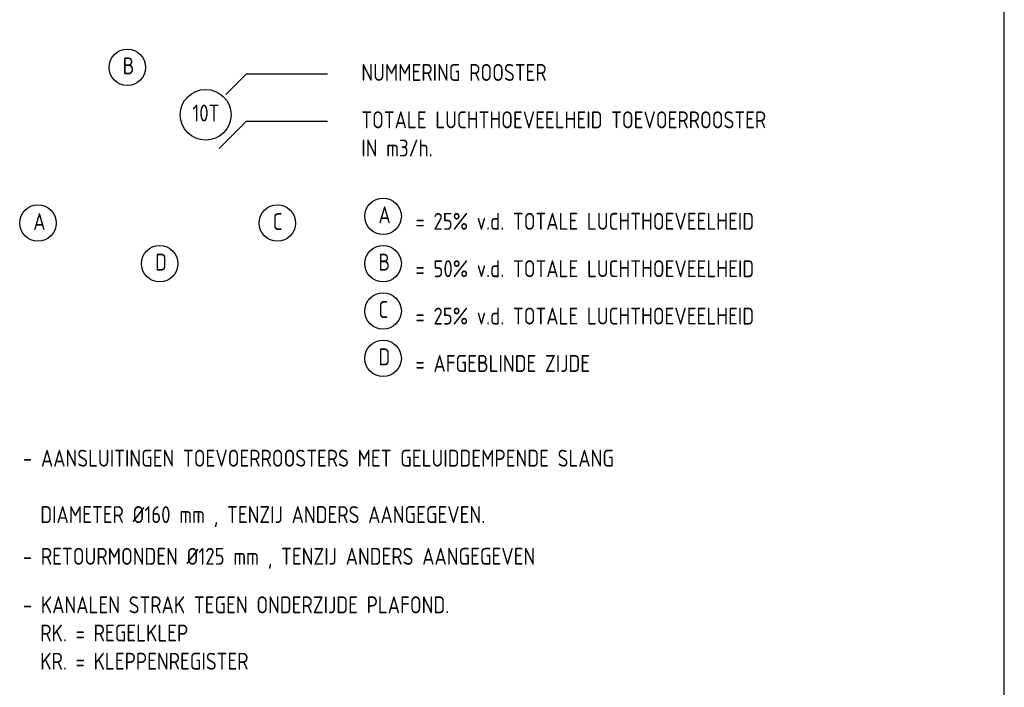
# Model space of a CAD drawing. Extents: x -238422 to 258194, y -34825 to 126331.
# Tile 220 of 239: x 125413 to 132687, y 6499 to 11431. Entities that reach past the tile are written whole.
import ezdxf

# ---------------------------------------------------------------- set-up
doc = ezdxf.new("R2010")
doc.units = 0
doc.header["$LTSCALE"] = 50
doc.layers.add('KADER', color=7, linetype='CONTINUOUS')
doc.styles.add('ISO25', font='ISO', dxfattribs={"width": 0.9, "height": 125})

# ---------------------------------------------------------------- blocks, each defined once
blk = doc.blocks.new('KADERA0')
at = {"layer": 'KADER', "color": 4}
blk.add_line((1179, 10), (1179, 831), dxfattribs=at)

msp = doc.modelspace()

# ---------------------------------------------------------------- linework, layer by layer
at = {"layer": 'KADER', "color": 1, "linetype": 'Continuous'}
for p, q in [((127086.98453, 11028.85084), (126936.98453, 10878.85084)), ((127686.98453, 11028.85084), (127086.98453, 11028.85084)), ((127086.98453, 10678.85084), (126886.98453, 10478.85084)), ((127686.98453, 10678.85084), (127086.98453, 10678.85084))]:
    msp.add_line(p, q, dxfattribs=at)
for centre in [(126209.07147, 11078.85084), (128098.11833, 9978.85084), (125548.11833, 9928.85084), (127317.28728, 9928.85084), (126448.11833, 9628.85084), (128098.11833, 9628.85084), (128098.11833, 9278.85084), (128098.11833, 8928.85084)]:
    msp.add_circle(centre, 134.62912, dxfattribs=at)
at = {"layer": 'KADER', "color": 2, "linetype": 'Continuous'}
msp.add_circle((126786.98453, 10728.85084), 187.5, dxfattribs=at)

# ---------------------------------------------------------------- block references
at = {"layer": 'KADER', "color": 2, "linetype": 'Continuous', "xscale": 50, "yscale": 50, "zscale": 50}
msp.add_blockref('KADERA0', (73736.98453, 1328.85084), dxfattribs=at)

# ---------------------------------------------------------------- texts
at = {"layer": 'KADER', "color": 2, "linetype": 'Continuous', "style": 'ISO25', "width": 0.9}
for s, p in [('B', (126174.40414, 11027.38819)), ('NUMMERING ROOSTER', (127936.98453, 10978.85084)), ('10T', (126689.43729, 10678.85084)), ('TOTALE LUCHTHOEVEELHEID TOEVOERROOSTER', (127936.98453, 10628.85084)), ('IN m3/h.', (127936.98453, 10420.5175)), ('A', (128063.451, 9927.38819)), ('A', (125513.451, 9877.38819)), ('C', (127282.61995, 9877.38819)), ('= 25%%% v.d. TOTALE LUCHTHOEVEELHEID', (128336.98453, 9878.85084)), ('D', (126413.451, 9577.38819)), ('B', (128063.451, 9577.38819)), ('= 50%%% v.d. TOTALE LUCHTHOEVEELHEID', (128336.98453, 9528.85084)), ('C', (128063.451, 9227.38819)), ('= 25%%% v.d. TOTALE LUCHTHOEVEELHEID', (128336.98453, 9178.85084)), ('D', (128063.451, 8877.38819)), ('= AFGEBLINDE ZIJDE', (128336.98453, 8828.85084)), ('- AANSLUITINGEN TOEVOERROOSTERS MET GELUIDDEMPENDE SLANG', (125436.98453, 8128.85084)), ('  DIAMETER %%C160 mm , TENZIJ ANDERS AANGEGEVEN.', (125436.98453, 7712.18417)), ('- RETOURMONDEN %%C125 mm , TENZIJ ANDERS AANGEGEVEN', (125436.98453, 7403.85084)), ('- KANALEN STRAK TEGEN ONDERZIJDE PLAFOND.', (125436.98453, 7045.5175)), ('  RK. = REGELKLEP', (125436.98453, 6837.18417)), ('  KR. = KLEPPENREGISTER', (125436.98453, 6628.85084))]:
    msp.add_text(s, height=125, dxfattribs=at).set_placement(p)

doc.saveas('drawing.dxf')
